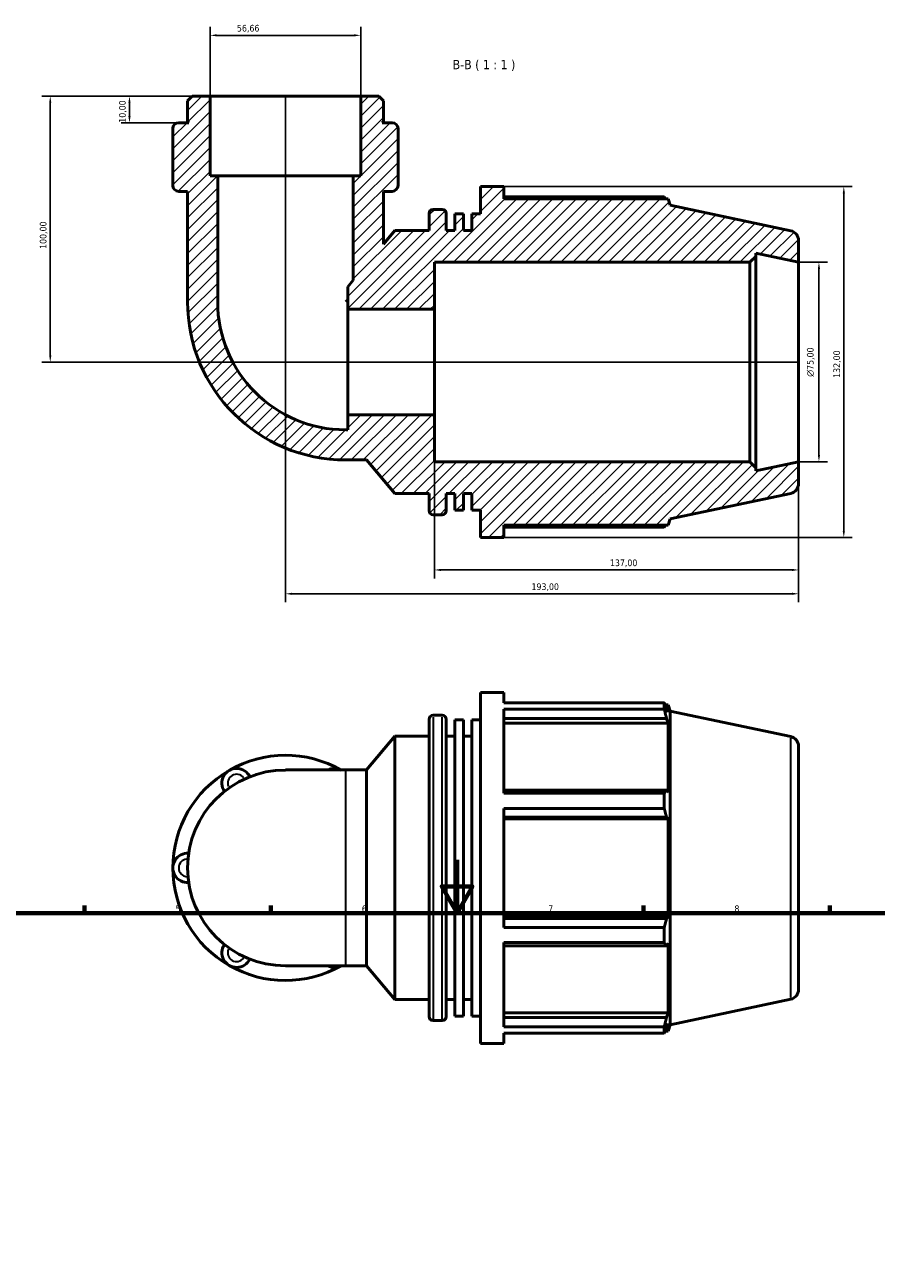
# Model space of a CAD drawing. Header units: millimetres. Extents: x 0 to 919, y -23 to 908.
# Tile 5 of 6: x 258 to 578, y 442 to 908. Entities that reach past the tile are written whole.
import ezdxf

# ---------------------------------------------------------------- set-up
doc = ezdxf.new("R2010")
doc.units = ezdxf.units.MM
for name, color, linetype, lineweight in [('Border (ISO)', 7, 'Continuous', 70), ('Dimension (ISO)', 7, 'Continuous', 25), ('Hatch (ISO)', 7, 'Continuous', 18), ('Symbol (ISO)', 7, 'Continuous', 25), ('Visible (ISO)', 7, 'Continuous', 50), ('Visible Narrow (ISO)', 7, 'Continuous', 35)]:
    doc.layers.add(name, color=color, linetype=linetype, lineweight=lineweight)
doc.styles.add('Label Text (ISO)', font='tahoma.ttf')
doc.styles.add('Note Text (ISO)', font='tahoma.ttf')
doc.dimstyles.new('Default (ISO)', dxfattribs={"dimtxt": 2.5, "dimasz": 2.5, "dimexe": 3.175, "dimexo": 0, "dimgap": 0.762, "dimtad": 1, "dimrnd": 1e-08, "dimzin": 0, "dimtxsty": 'Note Text (ISO)', "dimcen": 0.09, "dimdle": 10, "dimclrd": 256, "dimclre": 256, "dimclrt": 232, "dimazin": 0, "dimtfac": 1.40208, "dimtmove": 0, "dimatfit": 3, "dimfxl": 1, "dimtolj": 1, "dimtzin": 0, "dimlwd": -1, "dimlwe": -1, "dimarcsym": 0})

# ---------------------------------------------------------------- blocks, each defined once
blk = doc.blocks.new('Borders Default Border')
at = {"layer": 'Border (ISO)'}
for p, q in [((280.33, 574), (280.33, 576.9)), ((350.42, 574), (350.42, 576.9)), ((490.58, 574), (490.58, 576.9)), ((560.67, 574), (560.67, 576.9))]:
    blk.add_line(p, q, dxfattribs=at)
at = {"layer": 'Border (ISO)', "flags": 128}
for points in [[(420.5, 594), (420.5, 574), (414.73, 584), (426.27, 584), (420.5, 574)], [(20, 20), (20, 574), (821, 574), (821, 20), (20, 20)]]:
    blk.add_lwpolyline(points, dxfattribs=at)
at = {"layer": 'Border (ISO)', "color": 232, "true_color": 0xca0064, "char_height": 2.5, "attachment_point": 7, "style": 'Note Text (ISO)'}
for s, insert in [('5', (314.64, 574.35)), ('6', (384.66, 574.35)), ('7', (454.77, 574.4)), ('8', (524.81, 574.34))]:
    blk.add_mtext(s, dxfattribs=dict(at, insert=insert))
blk = doc.blocks.new('*D7')
at = {"layer": 'Defpoints', "color": 0, "transparency": 16777216}
for p in [(411.95, 761.41), (548.95, 743.74), (411.95, 703.05)]:
    blk.add_point(p, dxfattribs=at)
at = {"layer": 'Dimension (ISO)', "transparency": 16777216}
for p, q in [((411.95, 761.41), (411.95, 699.87)), ((548.95, 743.74), (548.95, 699.87)), ((546.45, 703.05), (414.45, 703.05))]:
    blk.add_line(p, q, dxfattribs=at)
for points in [[(414.45, 703.47), (414.45, 702.63), (411.95, 703.05)], [(546.45, 703.47), (546.45, 702.63), (548.95, 703.05)]]:
    blk.add_solid(points, dxfattribs=at)
at = {"layer": 'Dimension (ISO)', "color": 232, "true_color": 0xca0064, "transparency": 16777216, "insert": (477.99, 706.98), "char_height": 2.5, "attachment_point": 1, "style": 'Note Text (ISO)'}
blk.add_mtext('\\A1;137,00', dxfattribs=at)
blk = doc.blocks.new('*D8')
at = {"layer": 'Defpoints', "color": 0, "transparency": 16777216}
for p in [(438.09, 847.24), (438.09, 715.24), (565.96, 715.24)]:
    blk.add_point(p, dxfattribs=at)
at = {"layer": 'Dimension (ISO)', "transparency": 16777216}
for p, q in [((438.09, 847.24), (569.14, 847.24)), ((565.96, 844.74), (565.96, 717.74)), ((438.09, 715.24), (569.14, 715.24))]:
    blk.add_line(p, q, dxfattribs=at)
for points in [[(565.55, 844.74), (566.38, 844.74), (565.96, 847.24)], [(565.55, 717.74), (566.38, 717.74), (565.96, 715.24)]]:
    blk.add_solid(points, dxfattribs=at)
at = {"layer": 'Dimension (ISO)', "color": 232, "true_color": 0xca0064, "transparency": 16777216, "insert": (562.03, 775.29), "char_height": 2.5, "attachment_point": 1, "rotation": 90, "style": 'Note Text (ISO)'}
blk.add_mtext('\\A1;132,00', dxfattribs=at)
blk = doc.blocks.new('*D9')
at = {"layer": 'Defpoints', "color": 0, "transparency": 16777216}
for p in [(548.95, 818.74), (548.95, 743.74), (556.61, 743.74)]:
    blk.add_point(p, dxfattribs=at)
at = {"layer": 'Dimension (ISO)', "transparency": 16777216}
for p, q in [((548.95, 818.74), (559.78, 818.74)), ((556.61, 816.24), (556.61, 746.24)), ((548.95, 743.74), (559.78, 743.74))]:
    blk.add_line(p, q, dxfattribs=at)
for points in [[(556.19, 816.24), (557.02, 816.24), (556.61, 818.74)], [(556.19, 746.24), (557.02, 746.24), (556.61, 743.74)]]:
    blk.add_solid(points, dxfattribs=at)
at = {"layer": 'Dimension (ISO)', "color": 232, "true_color": 0xca0064, "transparency": 16777216, "insert": (552.08, 775.69), "char_height": 2.5, "attachment_point": 1, "rotation": 90, "style": 'Note Text (ISO)'}
blk.add_mtext('\\A1;\\fAIGDT|b0|i0;\\H2.5000;\\ln\\fTahoma|b0|i0;\\H2.5000;75,00', dxfattribs=at)
blk = doc.blocks.new('*D10')
at = {"layer": 'Defpoints', "color": 0, "transparency": 16777216}
for p in [(327.62, 881.24), (267.48, 781.24), (548.95, 781.24)]:
    blk.add_point(p, dxfattribs=at)
at = {"layer": 'Dimension (ISO)', "transparency": 16777216}
for p, q in [((327.62, 881.24), (264.31, 881.24)), ((267.48, 878.74), (267.48, 783.74)), ((548.95, 781.24), (264.31, 781.24))]:
    blk.add_line(p, q, dxfattribs=at)
for points in [[(267.07, 878.74), (267.9, 878.74), (267.48, 881.24)], [(267.07, 783.74), (267.9, 783.74), (267.48, 781.24)]]:
    blk.add_solid(points, dxfattribs=at)
at = {"layer": 'Dimension (ISO)', "color": 232, "true_color": 0xca0064, "transparency": 16777216, "insert": (263.55, 823.79), "char_height": 2.5, "attachment_point": 1, "rotation": 90, "style": 'Note Text (ISO)'}
blk.add_mtext('\\A1;100,00', dxfattribs=at)
blk = doc.blocks.new('*D11')
at = {"layer": 'Defpoints', "color": 0, "transparency": 16777216}
for p in [(320.82, 881.24), (297.28, 871.24), (315.81, 871.24)]:
    blk.add_point(p, dxfattribs=at)
at = {"layer": 'Dimension (ISO)', "transparency": 16777216}
for p, q in [((320.82, 881.24), (294.1, 881.24)), ((297.28, 878.74), (297.28, 873.74)), ((315.81, 871.24), (294.1, 871.24))]:
    blk.add_line(p, q, dxfattribs=at)
for points in [[(296.86, 878.74), (297.7, 878.74), (297.28, 881.24)], [(296.86, 873.74), (297.7, 873.74), (297.28, 871.24)]]:
    blk.add_solid(points, dxfattribs=at)
at = {"layer": 'Dimension (ISO)', "color": 232, "true_color": 0xca0064, "transparency": 16777216, "insert": (293.35, 871.23), "char_height": 2.5, "attachment_point": 1, "rotation": 90, "style": 'Note Text (ISO)'}
blk.add_mtext('\\A1;10,00', dxfattribs=at)
blk = doc.blocks.new('*D12')
at = {"layer": 'Defpoints', "color": 0, "transparency": 16777216}
for p in [(327.62, 904.11), (327.62, 881.24), (384.28, 881.24)]:
    blk.add_point(p, dxfattribs=at)
at = {"layer": 'Dimension (ISO)', "transparency": 16777216}
for p, q in [((327.62, 881.24), (327.62, 907.29)), ((381.78, 904.11), (330.12, 904.11)), ((384.28, 881.24), (384.28, 907.29))]:
    blk.add_line(p, q, dxfattribs=at)
for points in [[(330.12, 904.53), (330.12, 903.7), (327.62, 904.11)], [(381.78, 904.53), (381.78, 903.7), (384.28, 904.11)]]:
    blk.add_solid(points, dxfattribs=at)
at = {"layer": 'Dimension (ISO)', "color": 232, "true_color": 0xca0064, "transparency": 16777216, "insert": (337.7, 908.04), "char_height": 2.5, "attachment_point": 1, "style": 'Note Text (ISO)'}
blk.add_mtext('\\A1;56,66', dxfattribs=at)
blk = doc.blocks.new('*D13')
at = {"layer": 'Defpoints', "color": 0, "transparency": 16777216}
for p in [(355.95, 881.24), (548.95, 743.74), (355.95, 694.08)]:
    blk.add_point(p, dxfattribs=at)
at = {"layer": 'Dimension (ISO)', "transparency": 16777216}
for p, q in [((355.95, 881.24), (355.95, 690.9)), ((548.95, 743.74), (548.95, 690.9)), ((546.45, 694.08), (358.45, 694.08))]:
    blk.add_line(p, q, dxfattribs=at)
for points in [[(358.45, 694.5), (358.45, 693.66), (355.95, 694.08)], [(546.45, 694.5), (546.45, 693.66), (548.95, 694.08)]]:
    blk.add_solid(points, dxfattribs=at)
at = {"layer": 'Dimension (ISO)', "color": 232, "true_color": 0xca0064, "transparency": 16777216, "insert": (448.49, 698.01), "char_height": 2.5, "attachment_point": 1, "style": 'Note Text (ISO)'}
blk.add_mtext('\\A1;193,00', dxfattribs=at)

msp = doc.modelspace()

# ---------------------------------------------------------------- hatches: boundary and pattern name
at = {"layer": 'Hatch (ISO)'}
h = msp.add_hatch(dxfattribs=at)
h.set_pattern_fill('ANSI31', color=256, scale=25.4, style=0)
h.set_pattern_definition([(45, (0, 0), (-2.245064, 2.245064), [])])
edge = h.paths.add_edge_path()
edge.add_line((384.275, 851.241), (381.443, 851.241))
edge.add_line((381.443, 851.241), (381.443, 812.057))
edge.add_line((381.443, 812.057), (379.355, 809.569))
edge.add_line((379.355, 809.569), (379.355, 801.071))
edge.add_line((379.355, 801.071), (411.947, 801.071))
edge.add_line((411.947, 801.071), (411.947, 818.741))
edge.add_line((411.947, 818.741), (530.614, 818.741))
edge.add_line((530.614, 818.741), (532.864, 820.991))
edge.add_line((532.864, 820.991), (532.864, 822.16))
edge.add_line((532.864, 822.16), (548.947, 818.741))
edge.add_line((548.947, 818.741), (548.947, 826.954))
edge.add_ellipse((545.197, 826.954), major_axis=(3.75, 0), ratio=1, start_angle=0, end_angle=78)
edge.add_line((545.977, 830.623), (500.697, 840.247))
edge.add_line((500.697, 840.247), (499.926, 842.621))
edge.add_line((499.926, 842.621), (438.087, 842.621))
edge.add_line((438.087, 842.621), (438.087, 847.241))
edge.add_line((438.087, 847.241), (429.287, 847.241))
edge.add_line((429.287, 847.241), (429.287, 836.939))
edge.add_line((429.287, 836.939), (426.071, 836.939))
edge.add_line((426.071, 836.939), (426.071, 830.741))
edge.add_line((426.071, 830.741), (422.854, 830.741))
edge.add_line((422.854, 830.741), (422.854, 836.939))
edge.add_line((422.854, 836.939), (419.637, 836.939))
edge.add_line((419.637, 836.939), (419.637, 830.741))
edge.add_line((419.637, 830.741), (416.421, 830.741))
edge.add_line((416.421, 830.741), (416.421, 837.161))
edge.add_ellipse((414.921, 837.161), major_axis=(1.5, 0), ratio=1, start_angle=0, end_angle=90)
edge.add_line((414.921, 838.661), (411.487, 838.661))
edge.add_ellipse((411.487, 837.161), major_axis=(0, 1.5), ratio=1, start_angle=0, end_angle=90)
edge.add_line((409.987, 837.161), (409.987, 830.741))
edge.add_line((409.987, 830.741), (397.121, 830.741))
edge.add_line((397.121, 830.741), (392.774, 825.561))
edge.add_line((392.774, 825.561), (392.774, 845.441))
edge.add_line((392.774, 845.441), (396.088, 845.441))
edge.add_ellipse((396.088, 847.651), major_axis=(0, -2.21), ratio=1, start_angle=0, end_angle=90)
edge.add_line((398.298, 847.651), (398.298, 848.241))
edge.add_line((398.298, 848.241), (398.298, 851.241))
edge.add_line((398.298, 851.241), (398.298, 869.032))
edge.add_ellipse((396.088, 869.032), major_axis=(2.21, 0), ratio=1, start_angle=0, end_angle=90)
edge.add_line((396.088, 871.241), (392.274, 871.241))
edge.add_line((392.274, 871.241), (392.774, 871.741))
edge.add_line((392.774, 871.741), (392.774, 879.541))
edge.add_line((392.774, 879.541), (391.074, 881.241))
edge.add_line((391.074, 881.241), (384.275, 881.241))
edge.add_line((384.275, 881.241), (384.275, 851.241))
edge = h.paths.add_edge_path()
edge.add_line((330.452, 851.241), (327.619, 851.241))
edge.add_line((327.619, 851.241), (327.619, 881.241))
edge.add_line((327.619, 881.241), (320.821, 881.241))
edge.add_line((320.821, 881.241), (319.121, 879.541))
edge.add_line((319.121, 879.541), (319.121, 871.741))
edge.add_line((319.121, 871.741), (319.621, 871.241))
edge.add_line((319.621, 871.241), (315.807, 871.241))
edge.add_ellipse((315.807, 869.032), major_axis=(0, 2.21), ratio=1, start_angle=0, end_angle=90)
edge.add_line((313.597, 869.032), (313.597, 851.241))
edge.add_line((313.597, 851.241), (313.597, 848.241))
edge.add_line((313.597, 848.241), (313.597, 847.651))
edge.add_ellipse((315.807, 847.651), major_axis=(-2.21, 0), ratio=1, start_angle=0, end_angle=90)
edge.add_line((315.807, 845.441), (319.121, 845.441))
edge.add_line((319.121, 845.441), (319.121, 803.904))
edge.add_ellipse((378.61, 803.904), major_axis=(-59.489, 0), ratio=1, start_angle=0, end_angle=90)
edge.add_line((378.61, 744.415), (386.486, 744.415))
edge.add_line((386.486, 744.415), (397.121, 731.741))
edge.add_line((397.121, 731.741), (409.987, 731.741))
edge.add_line((409.987, 731.741), (409.987, 725.321))
edge.add_ellipse((411.487, 725.321), major_axis=(-1.5, 0), ratio=1, start_angle=0, end_angle=90)
edge.add_line((411.487, 723.821), (414.921, 723.821))
edge.add_ellipse((414.921, 725.321), major_axis=(0, -1.5), ratio=1, start_angle=0, end_angle=90)
edge.add_line((416.421, 725.321), (416.421, 731.741))
edge.add_line((416.421, 731.741), (419.637, 731.741))
edge.add_line((419.637, 731.741), (419.637, 725.544))
edge.add_line((419.637, 725.544), (422.854, 725.544))
edge.add_line((422.854, 725.544), (422.854, 731.741))
edge.add_line((422.854, 731.741), (426.071, 731.741))
edge.add_line((426.071, 731.741), (426.071, 725.544))
edge.add_line((426.071, 725.544), (429.287, 725.544))
edge.add_line((429.287, 725.544), (429.287, 715.241))
edge.add_line((429.287, 715.241), (438.087, 715.241))
edge.add_line((438.087, 715.241), (438.087, 719.861))
edge.add_line((438.087, 719.861), (499.926, 719.861))
edge.add_line((499.926, 719.861), (500.697, 722.235))
edge.add_line((500.697, 722.235), (545.977, 731.86))
edge.add_ellipse((545.197, 735.528), major_axis=(0.78, -3.668), ratio=1, start_angle=0, end_angle=78)
edge.add_line((548.947, 735.528), (548.947, 743.741))
edge.add_line((548.947, 743.741), (532.864, 740.323))
edge.add_line((532.864, 740.323), (532.864, 741.491))
edge.add_line((532.864, 741.491), (530.614, 743.741))
edge.add_line((530.614, 743.741), (411.947, 743.741))
edge.add_line((411.947, 743.741), (411.947, 761.412))
edge.add_line((411.947, 761.412), (379.355, 761.412))
edge.add_line((379.355, 761.412), (379.355, 755.746))
edge.add_line((379.355, 755.746), (378.61, 755.746))
edge.add_ellipse((378.61, 803.904), major_axis=(0, -48.158), ratio=1, start_angle=270, end_angle=360, ccw=False)
edge.add_line((330.452, 803.904), (330.452, 851.241))

# ---------------------------------------------------------------- linework, layer by layer
at = {"layer": 'Visible (ISO)'}
for p, q in [((320.821, 881.241), (319.121, 879.541)), ((327.619, 881.241), (320.821, 881.241)), ((327.619, 851.241), (327.619, 881.241)), ((384.275, 881.241), (327.619, 881.241)), ((391.074, 881.241), (384.275, 881.241)), ((384.275, 881.241), (384.275, 851.241)), ((392.774, 879.541), (391.074, 881.241)), ((319.121, 879.541), (319.121, 871.741)), ((392.774, 871.741), (392.774, 879.541)), ((319.621, 871.241), (315.807, 871.241)), ((319.121, 871.741), (319.621, 871.241)), ((392.274, 871.241), (392.774, 871.741)), ((396.088, 871.241), (392.274, 871.241)), ((313.597, 869.032), (313.597, 851.241)), ((398.298, 851.241), (398.298, 869.032)), ((313.597, 851.241), (313.597, 848.241)), ((313.597, 848.241), (313.597, 847.651)), ((330.452, 851.241), (327.619, 851.241)), ((330.452, 803.904), (330.452, 851.241)), ((381.443, 851.241), (330.452, 851.241)), ((384.275, 851.241), (381.443, 851.241)), ((381.443, 851.241), (381.443, 812.057)), ((398.298, 848.241), (398.298, 851.241)), ((398.298, 847.651), (398.298, 848.241)), ((315.807, 845.441), (319.121, 845.441)), ((319.121, 845.441), (319.121, 803.904)), ((392.774, 825.561), (392.774, 845.441)), ((392.774, 845.441), (396.088, 845.441)), ((438.087, 847.241), (429.287, 847.241)), ((429.287, 847.241), (429.287, 836.939)), ((438.087, 842.621), (438.087, 847.241)), ((498.425, 843.342), (438.087, 843.342)), ((414.921, 838.661), (411.487, 838.661)), ((499.926, 842.621), (438.087, 842.621)), ((500.697, 840.247), (499.926, 842.621)), ((545.977, 830.623), (500.697, 840.247)), ((409.987, 837.161), (409.987, 830.741)), ((416.421, 830.741), (416.421, 837.161)), ((422.854, 836.939), (419.637, 836.939)), ((419.637, 836.939), (419.637, 830.741)), ((422.854, 830.741), (422.854, 836.939)), ((429.287, 836.939), (426.071, 836.939)), ((426.071, 836.939), (426.071, 830.741)), ((397.121, 830.741), (392.774, 825.561)), ((409.987, 830.741), (397.121, 830.741)), ((419.637, 830.741), (416.421, 830.741)), ((426.071, 830.741), (422.854, 830.741)), ((548.947, 818.741), (548.947, 826.954)), ((530.614, 818.741), (532.864, 820.991)), ((532.864, 820.991), (532.864, 822.16)), ((532.864, 822.16), (548.947, 818.741)), ((532.864, 741.491), (532.864, 820.991)), ((411.947, 801.071), (411.947, 818.741)), ((411.947, 818.741), (530.614, 818.741)), ((530.614, 818.741), (530.614, 743.741)), ((548.947, 743.741), (548.947, 818.741)), ((381.443, 812.057), (379.355, 809.569)), ((379.355, 809.569), (379.355, 801.071)), ((379.355, 804.649), (378.61, 803.904)), ((379.355, 801.071), (411.947, 801.071)), ((379.355, 761.412), (379.355, 801.071)), ((411.947, 761.412), (411.947, 801.071)), ((411.947, 761.412), (379.355, 761.412)), ((379.355, 761.412), (379.355, 755.746)), ((411.947, 743.741), (411.947, 761.412)), ((379.355, 755.746), (378.61, 755.746)), ((378.61, 744.415), (386.486, 744.415)), ((386.486, 744.415), (397.121, 731.741)), ((530.614, 743.741), (411.947, 743.741)), ((532.864, 741.491), (530.614, 743.741)), ((548.947, 743.741), (532.864, 740.323)), ((532.864, 740.323), (532.864, 741.491)), ((548.947, 735.528), (548.947, 743.741)), ((397.121, 731.741), (409.987, 731.741)), ((409.987, 731.741), (409.987, 725.321)), ((416.421, 725.321), (416.421, 731.741)), ((416.421, 731.741), (419.637, 731.741)), ((419.637, 731.741), (419.637, 725.544)), ((422.854, 725.544), (422.854, 731.741)), ((422.854, 731.741), (426.071, 731.741)), ((426.071, 731.741), (426.071, 725.544)), ((500.697, 722.235), (545.977, 731.86)), ((411.487, 723.821), (414.921, 723.821)), ((419.637, 725.544), (422.854, 725.544)), ((426.071, 725.544), (429.287, 725.544)), ((429.287, 725.544), (429.287, 715.241)), ((499.926, 719.861), (500.697, 722.235)), ((438.087, 715.241), (438.087, 719.861)), ((438.087, 719.861), (499.926, 719.861)), ((438.087, 719.14), (498.425, 719.14)), ((429.287, 715.241), (438.087, 715.241)), ((429.287, 524.982), (429.287, 656.982)), ((429.287, 656.982), (438.087, 656.982)), ((438.087, 653.084), (438.087, 656.982)), ((438.087, 653.084), (498.425, 653.084)), ((498.425, 650.697), (498.425, 653.084)), ((498.799, 652.362), (499.926, 652.362)), ((499.926, 649.521), (499.926, 652.362)), ((500.697, 649.988), (499.926, 652.362)), ((411.487, 648.402), (414.921, 648.402)), ((438.087, 619.092), (438.087, 650.697)), ((498.425, 650.697), (438.087, 650.697)), ((499.926, 649.521), (499.283, 651.41)), ((500.697, 531.976), (500.697, 649.988)), ((545.977, 640.364), (500.697, 649.988)), ((409.987, 535.062), (409.987, 646.902)), ((416.421, 646.902), (416.421, 535.062)), ((419.637, 535.285), (419.637, 646.68)), ((419.637, 646.68), (422.854, 646.68)), ((422.854, 535.285), (422.854, 646.68)), ((426.071, 535.285), (426.071, 646.68)), ((426.071, 646.68), (429.287, 646.68)), ((438.087, 647.183), (499.283, 647.183)), ((438.087, 645.427), (499.926, 645.427)), ((499.283, 647.183), (499.926, 645.427)), ((499.926, 619.324), (499.926, 645.427)), ((386.486, 627.809), (397.121, 640.482)), ((397.121, 541.482), (397.121, 640.482)), ((397.121, 640.482), (409.987, 640.482)), ((416.421, 640.482), (419.637, 640.482)), ((422.854, 640.482), (426.071, 640.482)), ((548.947, 636.696), (548.947, 545.269)), ((378.61, 627.809), (355.947, 627.809)), ((378.61, 627.809), (386.486, 627.809)), ((386.486, 554.156), (386.486, 627.809)), ((499.283, 620.239), (438.087, 620.239)), ((499.926, 619.324), (499.283, 620.239)), ((438.087, 619.092), (498.425, 619.092)), ((498.425, 613.33), (498.425, 619.092)), ((438.087, 568.634), (438.087, 613.33)), ((498.425, 613.33), (438.087, 613.33)), ((438.087, 610.035), (499.283, 610.035)), ((438.087, 609.44), (499.926, 609.44)), ((499.283, 610.035), (499.926, 609.44)), ((499.926, 572.525), (499.926, 609.44)), ((438.087, 572.525), (499.926, 572.525)), ((499.283, 571.93), (438.087, 571.93)), ((438.087, 568.634), (498.425, 568.634)), ((498.425, 562.873), (498.425, 568.634)), ((499.926, 572.525), (499.283, 571.93)), ((438.087, 531.268), (438.087, 562.873)), ((498.425, 562.873), (438.087, 562.873)), ((438.087, 561.726), (499.283, 561.726)), ((499.283, 561.726), (499.926, 562.64)), ((499.926, 536.538), (499.926, 562.64)), ((355.947, 554.156), (378.61, 554.156)), ((378.61, 554.156), (386.486, 554.156)), ((386.486, 554.156), (397.121, 541.482)), ((397.121, 541.482), (409.987, 541.482)), ((416.421, 541.482), (419.637, 541.482)), ((422.854, 541.482), (426.071, 541.482)), ((545.977, 541.601), (500.697, 531.976)), ((438.087, 536.538), (499.926, 536.538)), ((499.926, 536.538), (499.283, 534.781)), ((411.487, 533.562), (414.921, 533.562)), ((419.637, 535.285), (422.854, 535.285)), ((426.071, 535.285), (429.287, 535.285)), ((499.283, 534.781), (438.087, 534.781)), ((438.087, 531.268), (498.425, 531.268)), ((498.425, 528.881), (498.425, 531.268)), ((499.283, 530.555), (499.926, 532.443)), ((499.926, 529.602), (499.926, 532.443)), ((500.697, 531.976), (499.926, 529.602)), ((438.087, 524.982), (438.087, 528.881)), ((498.425, 528.881), (438.087, 528.881)), ((498.799, 529.602), (499.926, 529.602)), ((429.287, 524.982), (438.087, 524.982))]:
    msp.add_line(p, q, dxfattribs=at)
for centre, radius, start, end in [((315.807, 869.032), 2.21, 90, 180), ((396.088, 869.032), 2.21, 0, 90), ((315.807, 847.651), 2.21, 180, 270), ((396.088, 847.651), 2.21, 270, 0), ((411.487, 837.161), 1.5, 90, 180), ((414.921, 837.161), 1.5, 0, 90), ((545.197, 826.954), 3.75, 0, 78), ((378.61, 803.904), 59.489, 180, 270), ((378.61, 803.904), 48.158, 180, 270), ((545.197, 735.528), 3.75, 282, 0), ((411.487, 725.321), 1.5, 180, 270), ((414.921, 725.321), 1.5, 270, 0), ((411.487, 646.902), 1.5, 90, 180), ((414.921, 646.902), 1.5, 0, 90), ((545.197, 636.696), 3.75, 0, 78), ((355.947, 590.982), 42.35, 60.40815, 120), ((355.947, 590.982), 42.35, 120, 180), ((355.947, 590.982), 36.826, 90, 270), ((337.534, 622.875), 5.524, 25.69878, 214.30122), ((374.361, 622.875), 5.524, 63.27356, 116.72644), ((319.121, 590.982), 5.524, 85.69878, 274.30122), ((355.947, 590.982), 42.35, 180, 240), ((337.534, 559.09), 5.524, 145.69878, 334.30122), ((355.947, 590.982), 42.35, 240, 299.59185), ((374.361, 559.09), 5.524, 243.27356, 296.72644), ((545.197, 545.269), 3.75, 282, 0), ((411.487, 535.062), 1.5, 180, 270), ((414.921, 535.062), 1.5, 270, 0)]:
    msp.add_arc(centre, radius, start, end, dxfattribs=at)
for points, weights in [([(498.799, 842.621), (498.615, 842.979), (498.425, 843.342)], [1.0008449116, 1.00049648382, 1]), ([(498.425, 719.14), (498.615, 719.504), (498.799, 719.861)], [1, 1.00049648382, 1.0008449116]), ([(498.425, 653.084), (498.871, 652.23), (499.283, 651.41)], [1, 1.00116618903, 1.00151550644]), ([(499.283, 647.183), (498.871, 648.904), (498.425, 650.697)], [1.00151550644, 1.00116618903, 1]), ([(498.425, 619.092), (498.871, 619.677), (499.283, 620.239)], [1, 1.00116618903, 1.00151550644]), ([(499.283, 610.035), (498.871, 611.649), (498.425, 613.33)], [1.00151550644, 1.00116618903, 1]), ([(498.425, 568.634), (498.871, 570.316), (499.283, 571.93)], [1, 1.00116618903, 1.00151550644]), ([(499.283, 561.726), (498.871, 562.288), (498.425, 562.873)], [1.00151550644, 1.00116618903, 1]), ([(498.425, 531.268), (498.871, 533.06), (499.283, 534.781)], [1, 1.00116618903, 1.00151550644]), ([(499.283, 530.555), (498.871, 529.735), (498.425, 528.881)], [1.00151550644, 1.00116618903, 1])]:
    msp.add_rational_spline(points, weights, degree=2, dxfattribs=at)
at = {"layer": 'Visible Narrow (ISO)'}
for p, q in [((411.487, 647.695), (411.487, 534.269)), ((414.921, 534.269), (414.921, 647.695)), ((545.977, 542.209), (545.977, 639.756)), ((378.61, 554.609), (378.61, 627.355))]:
    msp.add_line(p, q, dxfattribs=at)
for centre, start, end in [((337.534, 622.875), 36.67874, 203.32126), ((319.121, 590.982), 96.67874, 263.32126), ((337.534, 559.09), 156.67874, 323.32126)]:
    msp.add_arc(centre, 3.314, start, end, dxfattribs=at)

# ---------------------------------------------------------------- block references
msp.add_blockref('Borders Default Border', (0, 0))

# ---------------------------------------------------------------- texts
at = {"layer": 'Symbol (ISO)', "insert": (418.833, 890.741), "char_height": 3.5, "attachment_point": 7, "style": 'Label Text (ISO)'}
msp.add_mtext('B-B ( 1 : 1 )', dxfattribs=at)

# ---------------------------------------------------------------- dimensions: what is measured, and where the dimension line sits
at = {"layer": 'Dimension (ISO)'}
for base, p1, p2, angle, picture, middle in [((327.619, 904.112), (384.275, 881.241), (327.619, 881.241), 180, '*D12', (341.812, 904.112)), ((267.484, 781.241), (327.619, 881.241), (548.947, 781.241), 270, '*D10', (267.484, 828.741)), ((297.28, 871.241), (320.821, 881.241), (315.807, 871.241), 90, '*D11', (297.28, 875.241)), ((355.947, 694.079), (548.947, 743.741), (355.947, 881.241), 180, '*D13', (453.447, 694.079)), ((565.963, 715.241), (438.087, 847.241), (438.087, 715.241), 90, '*D8', (565.963, 780.241)), ((411.947, 703.049), (548.947, 743.741), (411.947, 761.412), 180, '*D7', (482.947, 703.049))]:
    dim = msp.add_linear_dim(base=base, p1=p1, p2=p2, angle=angle, dimstyle='Default (ISO)', override={"dimdec": 2, "dimtp": 0, "dimtm": 0, "dimtdec": 2, "dimtofl": 0, "dimatfit": 1}, dxfattribs=at)
    dim.commit()
    dim.dimension.update_dxf_attribs({"geometry": picture, "text_midpoint": middle, "dimtype": 160})
dim = msp.add_linear_dim(base=(556.606, 743.741), p1=(548.947, 818.741), p2=(548.947, 743.741), angle=90, text='\\fAIGDT|b0|i0;\\H2.5000;\\ln\\fTahoma|b0|i0;\\H2.5000;<>', dimstyle='Default (ISO)', override={"dimdec": 2, "dimtp": 0, "dimtm": 0, "dimtdec": 2, "dimtofl": 0, "dimatfit": 1}, dxfattribs=at)
dim.commit()
dim.dimension.update_dxf_attribs({"geometry": '*D9', "text_midpoint": (556.606, 781.241), "dimtype": 160})

doc.saveas('drawing.dxf')
